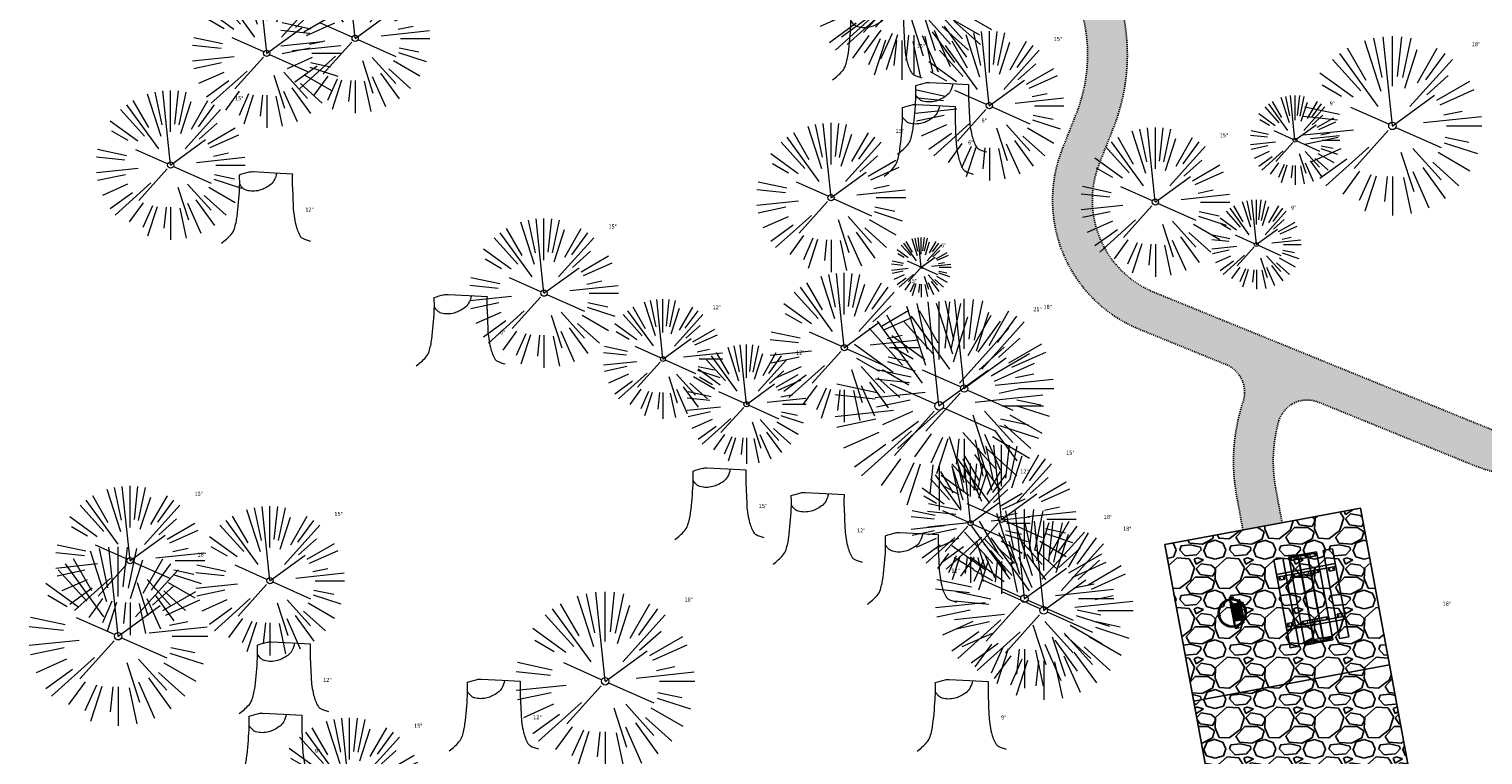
# Model space of a CAD drawing. Header units: feet. Extents: x 1134296 to 1140710, y 647902 to 649877.
# Tile 21 of 57: x 1134336 to 1134482, y 648879 to 648952. Entities that reach past the tile are written whole.
import ezdxf

# ---------------------------------------------------------------- set-up
doc = ezdxf.new("R2010")
doc.units = ezdxf.units.FT
doc.header["$MEASUREMENT"] = 0
doc.linetypes.add('RAD', pattern=[0.13, 0.08, -0.05])
for name, color, linetype, lineweight in [('-ANGLE-IRON', 8, 'Continuous', 25), ('V-SITE-VEGE', 55, 'Continuous', 18), ('V-SITE-VEGE-TEXT', 8, 'Continuous', 18)]:
    doc.layers.add(name, color=color, linetype=linetype, lineweight=lineweight)
for name, color, linetype in [('-BOLTS-LAGS-SCREWS', 7, 'Continuous'), ('-CONCRETE', 9, 'Continuous'), ('-HARDWARE', 7, 'Continuous'), ('-TIMBER', 5, 'Continuous'), ('C-CAMPSITE-PADS', 6, 'Continuous'), ('C-SWLK-GRVL', 6, 'RAD'), ('C-SWLK-GRVL-PATT', 8, 'Continuous'), ('G-XREF', 7, 'Continuous')]:
    doc.layers.add(name, color=color, linetype=linetype)
doc.styles.add('SEI-Dim & Leader', font='tahoma.ttf')
pattern_1 = [(228.012787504, (3.6, 5), (-40.00000000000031, -45.00000000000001), [0.67268, -66.5954402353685]), (184.969740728, (3.15, 4.5), (59.99999999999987, 5.000000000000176), [1.15434, -114.27962380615]), (132.510447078, (2, 4.4), (50.00000000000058, -54.99999999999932), [0.8139400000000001, -80.5801629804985]), (267.273689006, (0.05, 3.15), (5.000000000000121, 100.0000000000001), [1.05119, -104.067790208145]), (292.833654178, (0, 2.1), (-24.99999999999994, 60.00000000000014), [1.030775, -102.0468656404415]), (357.273689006, (0.4, 1.15), (-100.0000000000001, 5.000000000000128), [1.05119, -104.067790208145]), (37.6942404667, (1.45, 1.1), (-64.99999999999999, -49.99999999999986), [1.390145, -137.62424274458]), (72.2553283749, (2.55, 1.95), (35.00000000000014, 110), [1.31244, -129.9316074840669]), (121.429565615, (2.95, 3.2), (-40.0000000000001, 64.99999999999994), [1.05475, -104.420365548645]), (175.236358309, (2.4, 4.1), (54.99999999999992, -5.00000000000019), [1.20416, -59.0038128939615]), (222.397437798, (1.2, 4.2), (-59.99999999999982, -54.99999999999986), [1.55724, -154.1668750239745]), (138.814074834, (5, 3.1), (-35.00000000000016, 30), [0.5315049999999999, -52.61922406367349]), (171.46923439, (4.600000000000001, 3.45), (64.99999999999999, -9.999999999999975), [1.011185, -100.107557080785]), (225, (3.6, 3.6), (-5.551115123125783e-16, -4.999999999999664), [0.707105, -6.3639628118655]), (203.198590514, (3.25, 4.2), (24.99999999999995, 9.999999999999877), [0.38079, -37.6980755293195]), (291.801409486, (2.9, 4.050000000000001), (-4.99999999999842, 15.00000000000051), [0.538515, -26.3873090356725]), (30.96375653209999, (3.1, 3.55), (15.00000000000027, 9.999999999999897), [0.874645, -28.2801144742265]), (161.565051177, (3.85, 4), (10.00000000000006, -4.999999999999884), [0.632455, -15.178933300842]), (16.389540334, (0, 4.050000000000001), (49.99999999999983, 15.00000000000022), [0.886, -87.714225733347]), (70.3461759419, (0.8500000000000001, 4.3), (-20.0000000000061, -55.00000000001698), [0.7433049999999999, -73.58703873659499]), (293.198590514, (3.85, 5), (-9.999999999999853, 24.99999999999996), [0.761575, -37.3172905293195]), (343.610459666, (4.149999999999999, 4.3), (-49.99999999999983, 15.00000000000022), [0.8859999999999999, -87.71422573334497]), (339.44395478, (0, 0.95), (-25.00000000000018, 10.00000000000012), [0.8543999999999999, -41.86561872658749]), (294.775140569, (0.8, 0.65), (-25.00000000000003, 55.00000000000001), [0.71589, -70.87321531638]), (66.8014094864, (3.9, 0), (9.999999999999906, 24.99999999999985), [0.761575, -37.3172905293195]), (17.3540246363, (4.2, 0.7000000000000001), (-64.99999999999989, -19.99999999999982), [0.838155, -82.97711807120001]), (69.44395478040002, (1.45, 0), (-10.00000000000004, -24.99999999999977), [0.4272, -42.29281872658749]), (101.309932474, (3.6, 0), (-4.999999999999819, 20.00000000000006), [0.25495, -25.240147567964]), (165.963756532, (3.55, 0.25), (14.99999999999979, -5.000000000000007), [1.030775, -19.5847531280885]), (186.009005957, (2.55, 0.5), (50.00000000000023, 4.999999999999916), [0.9552499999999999, -94.56961587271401]), (303.690067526, (3.1, 3.1), (-4.999999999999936, 9.999999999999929), [0.7211099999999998, -17.30664637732]), (353.157226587, (3.5, 2.5), (85.00000000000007, -10.00000000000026), [1.25897, -124.6378131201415]), (60.9453959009, (4.75, 2.35), (-19.99999999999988, -34.99999999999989), [0.51478, -50.963370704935]), (90, (5, 2.8), (-4.999999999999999, 5), [0.3, -4.699999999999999]), (120.256437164, (2.45, 0.65), (20.00000000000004, -35.00000000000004), [0.69462, -68.76759994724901]), (48.01278750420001, (2.1, 1.25), (40, 44.99999999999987), [1.34536, -65.92276023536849]), (0, (3, 2.25), (5, 5), [1.3, -3.7]), (325.3048464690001, (4.3, 2.25), (50.0000000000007, -34.99999999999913), [0.7905699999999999, -78.26637150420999]), (254.054604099, (4.95, 1.8), (-5.000000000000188, -20.00000000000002), [0.72801, -35.6725394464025]), (207.645975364, (4.75, 1.1), (-94.99999999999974, -50.00000000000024), [1.185325, -117.347370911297]), (175.42607874, (3.7, 0.55), (-64.99999999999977, 5.000000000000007), [1.253995, -124.1453670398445])]

# ---------------------------------------------------------------- blocks, each defined once
blk = doc.blocks.new('V-SITE-VEGE-Stump')
for points in [[(-0.122905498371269, -0.01429599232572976, 0.05261256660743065), (-0.09863241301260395, 0.007697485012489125, 0.1061947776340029), (-0.09053039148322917, 0.02191696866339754, 0.04486152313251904), (-0.08374707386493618, 0.05273626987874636, 0.02007395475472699), (-0.07764030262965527, 0.1228815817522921, 0.01167487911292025), (-0.07732468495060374, 0.1363966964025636, 0.007866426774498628), (-0.07764030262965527, 0.1564565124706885)], [(-0.07764030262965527, 0.1564565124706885, -0.02766804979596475), (-0.05341885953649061, 0.1633605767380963, -0.0679781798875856), (-0.04316680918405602, 0.1642506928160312), (0.008593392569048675, 0.1616126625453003), (0.05395851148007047, 0.1590945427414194)], [(0.01506844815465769, 0.161253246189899, -0.08286378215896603), (0.008147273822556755, 0.1419669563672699, -0.1113242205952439), (-0.002098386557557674, 0.130555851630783, -0.03931328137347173), (-0.01592715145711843, 0.1222882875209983, -0.04919659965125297), (-0.02797848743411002, 0.1177254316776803, -0.06600187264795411), (-0.0446681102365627, 0.1155126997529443, -0.07018691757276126), (-0.06035359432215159, 0.1177254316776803, -0.1148593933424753), (-0.06850904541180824, 0.1222766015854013, -0.0759377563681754), (-0.07734269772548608, 0.1331671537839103)], [(0.05395851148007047, 0.1590945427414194, 0.004334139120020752), (0.05376627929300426, 0.1369184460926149, 0.00834373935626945), (0.05395851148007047, 0.1253997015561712), (0.05605689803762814, 0.07623641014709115, 0.04625247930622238), (0.06241632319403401, 0.03170819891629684, 0.06962485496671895), (0.07334360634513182, 0.00381048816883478, 0.1497246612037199), (0.07941695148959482, -0.001975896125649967, 0.05852299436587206), (0.09922370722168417, -0.009139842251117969)]]:
    blk.add_lwpolyline(points, format="xyb")
blk = doc.blocks.new('V-SITE-VEGE-Coniferious Tree 2')
at = {"color": 0, "linetype": 'ByBlock'}
for p, q in [((-0.0574950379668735, 0.2703678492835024), (-0.1039851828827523, 0.4890788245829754)), ((-0.0003172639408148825, 0.0025937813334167), (-0.05229705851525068, 0.4972664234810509)), ((-3.601054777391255e-05, 0.2219193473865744), (-3.601054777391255e-05, 0.5000060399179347)), ((0.02890183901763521, 0.2753366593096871), (0.05222503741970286, 0.4972664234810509)), ((0.0571938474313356, 0.2692740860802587), (0.1039131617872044, 0.4890788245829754)), ((-0.1460065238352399, 0.2528363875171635), (-0.2500390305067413, 0.4330260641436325)), ((-0.06264093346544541, 0.1926377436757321), (-0.1545378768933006, 0.4755369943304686)), ((0.06850648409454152, 0.2109817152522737), (0.1382469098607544, 0.425630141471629)), ((0.139142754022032, 0.2410654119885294), (0.2499670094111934, 0.4330260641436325)), ((-0.1756943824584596, 0.1950752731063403), (-0.3346129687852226, 0.3715878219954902)), ((-0.07913071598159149, 0.1088658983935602), (-0.2939353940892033, 0.4045257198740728)), ((0.09777767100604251, 0.108636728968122), (0.3345409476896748, 0.3715878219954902)), ((0.1868724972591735, 0.2572635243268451), (0.2938633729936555, 0.4045257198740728)), ((-0.2201011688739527, 0.1598873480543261), (-0.4045617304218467, 0.2938993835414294)), ((0.1919663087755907, 0.1728666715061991), (0.3115823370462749, 0.2805763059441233)), ((-0.2844040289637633, 0.1641894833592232), (-0.393144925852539, 0.2269610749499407)), ((0.2487690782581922, 0.143647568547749), (0.4329900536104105, 0.2500030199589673)), ((-0.0009318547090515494, -0.0006770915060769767), (0.2349564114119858, 0.1707208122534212)), ((0.2658942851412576, 0.1183972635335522), (0.4567507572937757, 0.2033670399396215)), ((-0.2961437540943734, 0.06292784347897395), (-0.4891148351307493, 0.1039491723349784)), ((-0.01992166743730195, 0.008854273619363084), (-0.2318825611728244, 0.1032199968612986)), ((0.2872695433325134, 0.06106323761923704), (0.3884790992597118, 0.08257391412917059)), ((-0.3060292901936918, 0.03215663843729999), (-0.4973024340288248, 0.05226104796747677)), ((0.173080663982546, 0.01818771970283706), (0.497230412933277, 0.05226104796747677)), ((0.3024988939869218, 0), (0.4999700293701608, 0)), ((-0.2182782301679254, -0.02292736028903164), (-0.4973024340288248, -0.05226104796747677)), ((-0.302185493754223, -0.0642195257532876), (-0.4891148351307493, -0.1039491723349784)), ((-0.02300503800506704, -0.02554197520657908), (-0.2137781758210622, -0.2373882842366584)), ((0.01849546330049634, -0.008260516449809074), (0.2719985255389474, -0.1211160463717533)), ((0.2936342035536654, -0.06241742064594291), (0.4274066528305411, -0.09084484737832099)), ((-0.2881436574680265, -0.1282723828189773), (-0.4568227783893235, -0.2033670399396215)), ((-0.1320480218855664, -0.1188660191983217), (-0.3716238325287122, -0.3345769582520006)), ((0.1143820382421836, -0.1271057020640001), (0.2718110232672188, -0.301920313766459)), ((0.2891445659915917, -0.09395946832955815), (0.4755009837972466, -0.1545018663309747)), ((-0.254528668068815, -0.1848980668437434), (-0.4045617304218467, -0.2938993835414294)), ((0.04781873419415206, -0.1473038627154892), (0.1192466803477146, -0.3671294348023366)), ((0.2253521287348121, -0.2029399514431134), (0.3715518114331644, -0.3345769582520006)), ((0.2555295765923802, -0.1475434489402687), (0.4329900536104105, -0.2500030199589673)), ((-0.1842986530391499, -0.2536176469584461), (-0.2766747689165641, -0.3807650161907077)), ((-0.1213812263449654, -0.2725449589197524), (-0.1855903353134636, -0.4167758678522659)), ((0.1131111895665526, -0.2541280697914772), (0.2033310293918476, -0.4567867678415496)), ((0.1688618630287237, -0.2324611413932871), (0.2938633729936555, -0.4045257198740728)), ((-0.09098502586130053, -0.2799408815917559), (-0.1545378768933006, -0.4755369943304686)), ((-0.02966136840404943, -0.2817638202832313), (-0.04434904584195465, -0.4216092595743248)), ((-3.601054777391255e-05, -0.2817638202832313), (-3.601054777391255e-05, -0.5000060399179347)), ((0.06104806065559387, -0.2873055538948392), (0.1039131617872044, -0.4890788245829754))]:
    blk.add_line(p, q, dxfattribs=at)
blk.add_circle((-3.601054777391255e-05, 0), 0.02083358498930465)
blk = doc.blocks.new('C_XBASE-PACTOLA_02403811')
at = {"layer": 'V-SITE-VEGE'}
for name, p, xscale, yscale, zscale in [('V-SITE-VEGE-Coniferious Tree 2', (1134423.563, 648956.27), 17.99978256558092, 17.99978256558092, 17.99978256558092), ('V-SITE-VEGE-Coniferious Tree 2', (1134424.761, 648956.816), 17.99978256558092, 17.99978256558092, 17.99978256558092), ('V-SITE-VEGE-Coniferious Tree 2', (1134368.621, 648951.415), 14.99981880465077, 14.99981880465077, 14.99981880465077), ('V-SITE-VEGE-Coniferious Tree 2', (1134359.734, 648949.923), 14.99981880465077, 14.99981880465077, 14.99981880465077), ('V-SITE-VEGE-Stump', (1134421.559, 648947.832), 40.31522404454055, 40.31522404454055, 40.31522404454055), ('V-SITE-VEGE-Coniferious Tree 2', (1134432.351, 648944.648), 14.99981880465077, 14.99981880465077, 14.99981880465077), ('V-SITE-VEGE-Coniferious Tree 2', (1134472.861, 648942.625), 17.99978256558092, 17.99978256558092, 17.99978256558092), ('V-SITE-VEGE-Coniferious Tree 2', (1134350.068, 648938.683), 14.99981880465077, 14.99981880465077, 14.99981880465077), ('V-SITE-VEGE-Stump', (1134428.088, 648940.371), 40.31522404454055, 40.31522404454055, 40.31522404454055), ('V-SITE-VEGE-Coniferious Tree 2', (1134463.071, 648941.191), 8.999891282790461, 8.999891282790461, 8.999891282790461), ('V-SITE-VEGE-Stump', (1134426.739, 648938.156), 40.31522404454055, 40.31522404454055, 40.31522404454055), ('V-SITE-VEGE-Coniferious Tree 2', (1134416.445, 648935.418), 14.99981880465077, 14.99981880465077, 14.99981880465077), ('V-SITE-VEGE-Coniferious Tree 2', (1134449.034, 648934.966), 14.99981880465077, 14.99981880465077, 14.99981880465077), ('V-SITE-VEGE-Stump', (1134360.129, 648931.407), 40.31522404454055, 40.31522404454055, 40.31522404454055), ('V-SITE-VEGE-Coniferious Tree 2', (1134459.187, 648930.704), 8.999891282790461, 8.999891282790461, 8.999891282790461), ('V-SITE-VEGE-Coniferious Tree 2', (1134387.592, 648925.814), 14.99981880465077, 14.99981880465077, 14.99981880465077), ('V-SITE-VEGE-Coniferious Tree 2', (1134417.768, 648920.346), 14.99981880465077, 14.99981880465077, 14.99981880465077), ('V-SITE-VEGE-Stump', (1134379.693, 648919.076), 40.31522404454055, 40.31522404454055, 40.31522404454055), ('V-SITE-VEGE-Coniferious Tree 2', (1134429.82, 648916.235), 17.99978256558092, 17.99978256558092, 17.99978256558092), ('V-SITE-VEGE-Coniferious Tree 2', (1134427.298, 648914.496), 20.99974632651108, 20.99974632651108, 20.99974632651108), ('V-SITE-VEGE-Coniferious Tree 2', (1134433.588, 648903.093), 14.99981880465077, 14.99981880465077, 14.99981880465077), ('V-SITE-VEGE-Stump', (1134405.703, 648901.635), 40.31522404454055, 40.31522404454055, 40.31522404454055), ('V-SITE-VEGE-Coniferious Tree 2', (1134345.996, 648898.946), 14.99981880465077, 14.99981880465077, 14.99981880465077), ('V-SITE-VEGE-Stump', (1134415.574, 648899.168), 40.31522404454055, 40.31522404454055, 40.31522404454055), ('V-SITE-VEGE-Coniferious Tree 2', (1134360.053, 648896.921), 14.99981880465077, 14.99981880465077, 14.99981880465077), ('V-SITE-VEGE-Coniferious Tree 2', (1134435.877, 648895.126), 17.99978256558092, 17.99978256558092, 17.99978256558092), ('V-SITE-VEGE-Stump', (1134425.049, 648895.141), 40.31522404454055, 40.31522404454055, 40.31522404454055), ('V-SITE-VEGE-Coniferious Tree 2', (1134437.817, 648893.939), 17.99978256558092, 17.99978256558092, 17.99978256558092), ('V-SITE-VEGE-Coniferious Tree 2', (1134344.798, 648891.343), 17.99978256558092, 17.99978256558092, 17.99978256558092), ('V-SITE-VEGE-Coniferious Tree 2', (1134393.747, 648886.817), 17.99978256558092, 17.99978256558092, 17.99978256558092), ('V-SITE-VEGE-Stump', (1134361.929, 648884.155), 40.31522404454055, 40.31522404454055, 40.31522404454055), ('V-SITE-VEGE-Stump', (1134383.028, 648880.41), 40.31522404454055, 40.31522404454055, 40.31522404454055), ('V-SITE-VEGE-Stump', (1134430.05, 648880.375), 40.31522404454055, 40.31522404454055, 40.31522404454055), ('V-SITE-VEGE-Stump', (1134361.081, 648876.995), 40.31522404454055, 40.31522404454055, 40.31522404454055), ('V-SITE-VEGE-Coniferious Tree 2', (1134368.055, 648875.642), 14.99981880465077, 14.99981880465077, 14.99981880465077)]:
    blk.add_blockref(name, p, dxfattribs=dict(at, xscale=xscale, yscale=yscale, zscale=zscale))
at = {"layer": 'V-SITE-VEGE', "rotation": 8.537736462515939e-07}
for p, xscale, yscale, zscale in [((1134425.508, 648928.418), 5.999927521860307, 5.999927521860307, 5.999927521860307), ((1134399.553, 648919.204), 11.99985504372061, 11.99985504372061, 11.99985504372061), ((1134407.943, 648914.651), 11.99985504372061, 11.99985504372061, 11.99985504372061), ((1134430.469, 648902.706), 11.99985504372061, 11.99985504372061, 11.99985504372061)]:
    blk.add_blockref('V-SITE-VEGE-Coniferious Tree 2', p, dxfattribs=dict(at, xscale=xscale, yscale=yscale, zscale=zscale))
at = {"layer": 'V-SITE-VEGE-TEXT', "char_height": 0.4, "attachment_point": 7, "style": 'SEI-Dim & Leader'}
for s, insert in [('15"', (1134438.830453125, 648951.148)), ('15"', (1134425.036594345, 648950.432)), ('18"', (1134480.83634375, 648950.625)), ('15"', (1134356.547453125, 648945.183)), ('9"', (1134466.558671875, 648944.691)), ('6"', (1134431.565594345, 648942.971)), ('15"', (1134422.924453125, 648941.918)), ('6"', (1134430.216594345, 648940.7559999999)), ('15"', (1134455.513453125, 648941.466)), ('12"', (1134363.606594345, 648934.007)), ('9"', (1134462.674671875, 648934.204)), ('15"', (1134394.071453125, 648932.314)), ('6"', (1134427.49978125, 648930.418)), ('15"', (1134424.247453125, 648926.846)), ('12"', (1134404.5365625, 648924.204)), ('21"', (1134436.769234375, 648923.996)), ('18"', (1134437.79534375, 648924.235)), ('6"', (1134383.170594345, 648921.676)), ('12"', (1134412.9265625, 648919.651)), ('15"', (1134440.067453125, 648909.593)), ('12"', (1134435.4525625, 648907.706)), ('15"', (1134352.475453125, 648905.446)), ('15"', (1134409.180594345, 648904.235)), ('15"', (1134366.532453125, 648903.421)), ('18"', (1134443.85234375, 648903.126)), ('12"', (1134419.051594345, 648901.7679999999)), ('18"', (1134445.79234375, 648901.939)), ('18"', (1134352.77334375, 648899.343)), ('12"', (1134428.526594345, 648897.7409999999)), ('18"', (1134401.72234375, 648894.817)), ('18"', (1134477.90334375, 648894.404)), ('12"', (1134365.406594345, 648886.755)), ('12"', (1134386.505594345, 648883.01)), ('9"', (1134433.527594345, 648882.975)), ('15"', (1134374.534453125, 648882.142)), ('9"', (1134364.558594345, 648879.595))]:
    blk.add_mtext(s, dxfattribs=dict(at, insert=insert))
blk = doc.blocks.new('10FT_Precast Table')
at = {"layer": '-ANGLE-IRON'}
for p, q in [((-28.53399626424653, 27.12499979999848), (-28.53399626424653, 33.62500020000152)), ((-28.53399626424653, 33.62500020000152), (-24.53403626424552, 33.62500020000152)), ((-24.53403626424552, 27.12499979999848), (-28.53399626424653, 27.12499979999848)), ((-24.53403626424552, 33.62500020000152), (-24.53403626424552, 27.12499979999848)), ((28.46604333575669, 27.12499979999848), (28.46604333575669, 33.62500020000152)), ((28.46604333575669, 33.62500020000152), (32.4660033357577, 33.62500020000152)), ((32.4660033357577, 27.12499979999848), (28.46604333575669, 27.12499979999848)), ((32.4660033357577, 33.62500020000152), (32.4660033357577, 27.12499979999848)), ((-49.49999999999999, 15.84066587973), (-52.49999999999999, 15.84066587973)), ((-52.49999999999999, 15.84066587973), (-52.49999999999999, -14.65933416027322)), ((-49.49999999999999, -14.65933416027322), (-49.49999999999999, 15.84066587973)), ((-25.53399626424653, 15.8406658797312), (-28.53399626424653, 15.8406658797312)), ((-28.53399626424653, 15.8406658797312), (-28.53399626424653, -14.65933416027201)), ((-25.53399626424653, -14.65933416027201), (-25.53399626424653, 15.8406658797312)), ((32.4660033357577, 15.84066587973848), (29.4660033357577, 15.84066587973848)), ((29.4660033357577, 15.84066587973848), (29.4660033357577, -14.65933416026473)), ((32.4660033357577, -14.65933416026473), (32.4660033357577, 15.84066587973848)), ((52.50000000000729, 15.8406658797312), (49.50000000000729, 15.8406658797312)), ((49.50000000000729, 15.8406658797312), (49.50000000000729, -14.65933416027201)), ((52.50000000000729, -14.65933416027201), (52.50000000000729, 15.8406658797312)), ((-52.49999999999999, -14.65933416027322), (-49.49999999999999, -14.65933416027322)), ((-28.53399626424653, -14.65933416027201), (-25.53399626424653, -14.65933416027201)), ((29.4660033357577, -14.65933416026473), (32.4660033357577, -14.65933416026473)), ((49.50000000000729, -14.65933416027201), (52.50000000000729, -14.65933416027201)), ((-28.53399626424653, -33.62500019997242), (-28.53399626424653, -27.12499979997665)), ((-28.53399626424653, -27.12499979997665), (-24.53403626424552, -27.12499979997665)), ((-24.53403626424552, -33.62500019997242), (-28.53399626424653, -33.62500019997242)), ((-24.53403626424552, -27.12499979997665), (-24.53403626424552, -33.62500019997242)), ((28.46604333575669, -33.62500019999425), (28.46604333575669, -27.1249997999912)), ((28.46604333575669, -27.1249997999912), (32.4660033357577, -27.1249997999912)), ((32.4660033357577, -33.62500019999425), (28.46604333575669, -33.62500019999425)), ((32.4660033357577, -27.1249997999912), (32.4660033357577, -33.62500019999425))]:
    blk.add_line(p, q, dxfattribs=at)
at = {"layer": '-BOLTS-LAGS-SCREWS'}
for centre in [(-26.53401626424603, 32.12500020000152), (-26.53401626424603, 28.62499979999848), (30.46602333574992, 32.12500020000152), (30.46602333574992, 28.62499979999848), (-50.99999999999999, 14.84066987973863), (-50.99999999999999, 9.340670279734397), (-50.99999999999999, 3.340670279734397), (-27.03399626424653, 14.84066987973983), (-27.03399626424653, 9.340670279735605), (-27.03399626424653, 3.340670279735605), (30.9660033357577, 14.84066987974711), (30.9660033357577, 9.34067027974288), (30.9660033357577, 3.340670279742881), (51.00000000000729, 14.84066987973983), (51.00000000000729, 9.340670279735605), (51.00000000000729, 3.340670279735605), (-50.99999999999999, -2.159338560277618), (-50.99999999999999, -8.159338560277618), (-50.99999999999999, -13.65933816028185), (-27.03399626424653, -2.15933856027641), (-27.03399626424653, -8.15933856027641), (-27.03399626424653, -13.65933816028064), (30.9660033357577, -2.159338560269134), (30.9660033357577, -8.159338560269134), (30.9660033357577, -13.65933816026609), (51.00000000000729, -2.15933856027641), (51.00000000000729, -8.15933856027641), (51.00000000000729, -13.65933816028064), (-26.53401626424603, -28.62499979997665), (-26.53401626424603, -32.12500019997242), (30.46602333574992, -28.6249997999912), (30.46602333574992, -32.12500019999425)]:
    blk.add_circle(centre, 0.15625000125, dxfattribs=at)
at = {"layer": '-CONCRETE'}
for p, q in [((-32.03399630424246, -35.99999999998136), (-32.03399630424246, 35.99999999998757)), ((-28.53399626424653, 35.99999999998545), (-28.53399626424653, 33.62500020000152)), ((32.4660033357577, 36), (32.4660033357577, 33.62500020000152)), ((35.96600337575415, -35.99999999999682), (35.96600337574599, 35.99999999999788)), ((-28.53399626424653, -27.12499979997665), (-28.53399626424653, 27.12499979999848)), ((32.4660033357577, -27.1249997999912), (32.4660033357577, 27.12499979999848)), ((-28.53399626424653, -35.99999999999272), (-28.53399626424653, -33.62500019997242)), ((32.4660033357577, -33.62500019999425), (32.4660033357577, -36))]:
    blk.add_line(p, q, dxfattribs=at)
at = {"layer": '-TIMBER'}
for p, q in [((-53.99999999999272, 24.74999999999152), (-54, 35.99999999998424)), ((-54, 35.99999999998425), (54, 36.0000000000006)), ((54.00000000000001, 24.75000000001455), (54.00000000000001, 36)), ((-54, 24.74999999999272), (53.99999999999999, 24.74999999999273)), ((-53.99999999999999, 6.465667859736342), (-53.99999999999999, 17.71566785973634)), ((-53.99999999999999, 17.71566785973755), (54, 17.71566785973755)), ((54.00000000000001, 17.71566785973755), (54.00000000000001, 6.46566785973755)), ((-53.99999999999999, 6.46566785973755), (54, 6.46566785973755)), ((-53.99999999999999, -5.034336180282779), (-53.99999999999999, 6.215667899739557)), ((-53.99999999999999, 6.215667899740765), (54, 6.215667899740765)), ((54.00000000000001, 6.215667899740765), (54.00000000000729, -5.034336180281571)), ((54.00000000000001, -5.034336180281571), (-53.99999999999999, -5.034336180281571)), ((-53.99999999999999, -16.53433614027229), (-53.99999999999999, -5.28433614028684)), ((54.00000000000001, -5.284336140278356), (-53.99999999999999, -5.284336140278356)), ((54.00000000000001, -16.53433614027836), (-53.99999999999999, -16.53433614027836)), ((54.00000000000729, -5.28433614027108), (54.00000000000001, -16.53433614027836)), ((-54, -35.99999999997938), (-53.99999999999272, -24.74999999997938)), ((-54, -24.74999999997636), (53.99999999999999, -24.75000000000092)), ((54.00000000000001, -36), (54.00000000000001, -24.75)), ((-54, -35.99999999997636), (53.99999999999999, -36.00000000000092))]:
    blk.add_line(p, q, dxfattribs=at)
blk = doc.blocks.new('*X386')
at = {"color": 0}
for p, q in [((146.0622026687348, 353.5980429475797), (146.1426743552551, 353.6785146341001)), ((146.0622026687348, 352.8909361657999), (146.8122026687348, 353.6409361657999)), ((146.0622026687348, 352.5373827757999), (146.8122026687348, 353.2873827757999)), ((146.0622026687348, 351.8302759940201), (146.8122026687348, 352.5802759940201)), ((146.0622026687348, 351.4767226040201), (146.8122026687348, 352.2267226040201)), ((146.0622026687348, 350.7696158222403), (146.8122026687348, 351.5196158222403)), ((146.3246548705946, 350.6785146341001), (146.8122026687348, 351.1660624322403))]:
    blk.add_line(p, q, dxfattribs=at)
blk = doc.blocks.new('Pilot Rocks FS-30_18_PA')
at = {"layer": '-HARDWARE'}
for p, q in [((-8.817777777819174, 0.04421580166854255), (-17.86666666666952, 0.04421580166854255)), ((-17.86666666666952, 0.04421580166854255), (-12.77892653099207, 0.04421580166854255)), ((-10.20000000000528, 0.04421580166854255), (10.19999999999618, 0.04421580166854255)), ((8.817777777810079, 0.04421580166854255), (17.86666666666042, 0.04421580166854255)), ((12.77892653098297, 0.04421580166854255), (17.86666666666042, 0.04421580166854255)), ((-18.93333333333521, -4.555784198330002), (-18.93333333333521, -1.355784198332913)), ((-18.93333333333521, -1.355784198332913), (-18.86666666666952, -1.355784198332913)), ((-18.86666666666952, -1.355784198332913), (-18.86666666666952, -0.9557841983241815)), ((-18.86666666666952, -1.355784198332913), (-18.86666666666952, -0.9557841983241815)), ((-18.20000000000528, -1.355784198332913), (-18.20000000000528, -0.9557841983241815)), ((-18.20000000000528, -0.9557841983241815), (-18.20000000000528, -1.355784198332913)), ((-18.20000000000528, -1.355784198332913), (-18.13333333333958, -1.355784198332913)), ((-18.13333333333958, -1.355784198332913), (-18.13333333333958, -4.555784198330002)), ((-8.817777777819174, -0.6224508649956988), (-17.86666666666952, -0.6224508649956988)), ((-13.33940419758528, -0.6224508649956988), (-17.86666666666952, -0.6224508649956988)), ((-10.20000000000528, -0.6224508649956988), (10.19999999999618, -0.6224508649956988)), ((-10.20000000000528, -0.6224508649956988), (-10.20000000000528, -11.31238912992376)), ((-10.20000000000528, -11.31238912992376), (-10.20000000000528, -14.84572246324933)), ((-10.20000000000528, -13.68324198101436), (-10.20000000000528, -14.84572246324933)), ((-9.533333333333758, -0.6224508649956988), (-9.533333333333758, -11.31238912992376)), ((-9.533333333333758, -11.31238912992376), (-9.533333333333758, -14.84572246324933)), ((-9.533333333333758, -11.64572246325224), (9.533333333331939, -11.64572246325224)), ((-9.533333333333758, -12.31238912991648), (9.533333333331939, -12.31238912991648)), ((-9.533333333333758, -14.84572246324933), (-9.533333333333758, -14.47618734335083)), ((-8.817777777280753, -0.6224508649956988), (-8.817777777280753, -11.64572246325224)), ((-8.284444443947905, -0.6224508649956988), (-8.284444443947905, -11.64572246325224)), ((-7.502222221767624, -0.6224508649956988), (-7.502222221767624, -11.64572246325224)), ((-6.9688888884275, -0.6224508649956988), (-6.9688888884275, -11.64572246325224)), ((-6.18666666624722, -0.6224508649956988), (-6.18666666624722, -11.64572246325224)), ((-5.653333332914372, -0.6224508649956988), (-5.653333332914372, -11.64572246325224)), ((-4.871111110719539, -0.6224508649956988), (-4.871111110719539, -11.64572246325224)), ((-4.337777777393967, -0.6224508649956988), (-4.337777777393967, -11.64572246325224)), ((-3.555555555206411, -0.6224508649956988), (-3.555555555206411, -11.64572246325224)), ((-3.022222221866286, -0.6224508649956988), (-3.022222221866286, -11.64572246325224)), ((-2.23999999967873, -0.6224508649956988), (-2.23999999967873, -11.64572246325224)), ((-1.706666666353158, -0.6224508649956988), (-1.706666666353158, -11.64572246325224)), ((-0.9244444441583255, -0.6224508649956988), (-0.9244444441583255, -11.64572246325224)), ((-0.3911111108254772, -0.6224508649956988), (-0.3911111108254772, -11.64572246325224)), ((0.3911111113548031, -0.6224508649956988), (0.3911111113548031, -11.64572246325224)), ((0.9244444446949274, -0.6224508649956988), (0.9244444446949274, -11.64572246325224)), ((1.706666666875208, -0.6224508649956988), (1.706666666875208, -11.64572246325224)), ((2.240000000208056, -0.6224508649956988), (2.240000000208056, -11.64572246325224)), ((3.022222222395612, -0.6224508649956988), (3.022222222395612, -11.64572246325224)), ((3.555555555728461, -0.6224508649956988), (3.555555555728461, -11.64572246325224)), ((4.337777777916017, -0.6224508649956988), (4.337777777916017, -11.64572246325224)), ((4.871111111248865, -0.6224508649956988), (4.871111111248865, -11.64572246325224)), ((5.653333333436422, -0.6224508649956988), (5.653333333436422, -11.64572246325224)), ((6.18666666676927, -0.6224508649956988), (6.18666666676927, -11.64572246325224)), ((6.968888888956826, -0.6224508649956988), (6.968888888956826, -11.64572246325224)), ((7.502222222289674, -0.6224508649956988), (7.502222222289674, -11.64572246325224)), ((8.28444444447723, -0.6224508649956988), (8.28444444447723, -11.64572246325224)), ((8.817777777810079, -0.6224508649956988), (8.817777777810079, -11.64572246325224)), ((17.86666666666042, -0.6224508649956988), (8.817777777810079, -0.6224508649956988)), ((9.533333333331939, -0.6224508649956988), (9.533333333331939, -11.31238912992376)), ((9.533333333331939, -11.31238912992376), (9.533333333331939, -14.84572246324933)), ((9.533333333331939, -14.47618734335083), (9.533333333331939, -14.84572246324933)), ((10.19999999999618, -0.6224508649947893), (10.19999999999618, -11.31238912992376)), ((10.19999999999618, -11.31238912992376), (10.19999999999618, -14.84572246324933)), ((10.19999999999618, -14.84572246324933), (10.19999999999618, -13.68324198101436)), ((18.13333333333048, -4.555784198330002), (18.13333333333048, -1.355784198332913)), ((18.13333333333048, -1.355784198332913), (18.19999999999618, -1.355784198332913)), ((18.93333333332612, -4.555784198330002), (18.13333333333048, -4.555784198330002)), ((18.19999999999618, -1.355784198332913), (18.19999999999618, -0.9557841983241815)), ((18.19999999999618, -1.355784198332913), (18.19999999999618, -0.9557841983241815)), ((18.86666666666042, -1.355784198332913), (18.86666666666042, -0.9557841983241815)), ((18.86666666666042, -0.9557841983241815), (18.86666666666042, -1.355784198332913)), ((18.86666666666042, -1.355784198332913), (18.93333333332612, -1.355784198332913)), ((18.93333333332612, -1.355784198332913), (18.93333333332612, -4.555784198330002))]:
    blk.add_line(p, q, dxfattribs=at)
at = {"layer": '-HARDWARE', "flags": 128}
for points in [[(0.04426932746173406, 18.18944163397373, 1), (-0.6223972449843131, 18.18908719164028), (-0.6206959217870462, 14.98908764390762, 1), (0.04597065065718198, 14.98944208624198), (0.04426932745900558, 18.18944163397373)], [(-11.77825193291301, -8.933957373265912, -1), (-11.29140720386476, -9.3893985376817), (-13.47752479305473, -11.72625323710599, -1), (-13.96436952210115, -11.27081207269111), (-11.77825193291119, -8.93395737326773)], [(11.77825193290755, -8.933957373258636, 1), (11.29140720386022, -9.389398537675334), (13.47752479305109, -11.72625323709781, 1), (13.96436952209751, -11.27081207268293), (11.77825193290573, -8.933957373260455)]]:
    blk.add_lwpolyline(points, format="xyb", dxfattribs=at)
at = {"layer": '-HARDWARE'}
for points in [[(-18.93333333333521, -4.555784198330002), (-18.93333333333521, -1.355784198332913), (-18.13333333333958, -1.355784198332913), (-18.13333333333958, -4.555784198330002)], [(-7.502222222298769, -11.64572246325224), (-8.28444444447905, -11.64572246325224), (-8.28444444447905, -0.6224508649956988), (-7.502222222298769, -0.6224508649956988)], [(-6.186666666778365, -11.64572246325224), (-6.968888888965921, -11.64572246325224), (-6.968888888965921, -0.6224508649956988), (-6.186666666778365, -0.6224508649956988)], [(-4.87111111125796, -11.64572246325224), (-5.653333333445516, -11.64572246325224), (-5.653333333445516, -0.6224508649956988), (-4.87111111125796, -0.6224508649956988)], [(-3.555555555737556, -11.64572246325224), (-4.337777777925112, -11.64572246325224), (-4.337777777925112, -0.6224508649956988), (-3.555555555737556, -0.6224508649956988)], [(-2.240000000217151, -11.64572246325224), (-3.022222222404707, -11.64572246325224), (-3.022222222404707, -0.6224508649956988), (-2.240000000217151, -0.6224508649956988)], [(-0.9244444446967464, -11.64572246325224), (-1.706666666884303, -11.64572246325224), (-1.706666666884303, -0.6224508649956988), (-0.9244444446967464, -0.6224508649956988)], [(-0.3911111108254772, -11.64572246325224), (0.3911111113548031, -11.64572246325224), (0.3911111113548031, -0.6224508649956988), (-0.3911111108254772, -0.6224508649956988)], [(0.9244444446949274, -11.64572246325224), (1.706666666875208, -11.64572246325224), (1.706666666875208, -0.6224508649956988), (0.9244444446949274, -0.6224508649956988)], [(2.240000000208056, -11.64572246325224), (3.022222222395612, -11.64572246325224), (3.022222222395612, -0.6224508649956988), (2.240000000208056, -0.6224508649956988)], [(3.555555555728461, -11.64572246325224), (4.337777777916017, -11.64572246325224), (4.337777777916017, -0.6224508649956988), (3.555555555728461, -0.6224508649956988)], [(4.871111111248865, -11.64572246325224), (5.653333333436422, -11.64572246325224), (5.653333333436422, -0.6224508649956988), (4.871111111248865, -0.6224508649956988)], [(6.18666666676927, -11.64572246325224), (6.968888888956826, -11.64572246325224), (6.968888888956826, -0.6224508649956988), (6.18666666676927, -0.6224508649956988)], [(7.502222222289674, -11.64572246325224), (8.28444444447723, -11.64572246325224), (8.28444444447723, -0.6224508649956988), (7.502222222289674, -0.6224508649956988)], [(18.93333333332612, -4.555784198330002), (18.93333333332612, -1.355784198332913), (18.13333333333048, -1.355784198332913), (18.13333333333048, -4.555784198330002)]]:
    blk.add_lwpolyline(points, close=True, dxfattribs=at)
for centre, radius, start, end in [((-17.86666666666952, -0.9557841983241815), 1, 90, 180), ((-17.86666666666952, -0.9557841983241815), 1, 90, 180), ((0, 9.094947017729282e-13), 17.06666666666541, 0.1484403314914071, 179.8515596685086), ((0, 0), 15.73333333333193, 0.1610200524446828, 179.8389799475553), ((17.86666666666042, -0.9557841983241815), 1, 0, 90), ((17.86666666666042, -0.9557841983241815), 1, 0, 90), ((-17.86666666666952, -0.9557841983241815), 0.3333333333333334, 90, 180), ((-17.86666666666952, -0.9557841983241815), 0.3333333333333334, 90, 180), ((0, 9.094947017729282e-13), 17.06666666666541, 182.0901397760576, 220.7490543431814), ((0, 0), 15.73333333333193, 182.2673591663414, 220.2247561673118), ((-9.094947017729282e-13, 1.818989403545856e-12), 17.06666666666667, 220.7490543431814, 233.2977773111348), ((-9.094947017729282e-13, 1.818989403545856e-12), 15.73333333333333, 220.2247561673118, 229.5860659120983), ((-9.866666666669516, -11.64572246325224), 0.3333333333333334, 0, 180), ((-9.866666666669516, -14.84572246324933), 0.3333333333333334, 180, 0), ((-9.866666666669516, -14.84572246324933), 0.3333333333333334, 180, 0), ((-9.094947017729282e-13, 1.818989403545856e-12), 15.73333333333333, 232.7040475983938, 307.2959524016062), ((-9.094947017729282e-13, 1.818989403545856e-12), 17.06666666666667, 236.0413981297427, 303.9586018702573), ((9.866666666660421, -11.64572246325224), 0.3333333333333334, 0, 180), ((9.866666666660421, -14.84572246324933), 0.3333333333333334, 180, 0), ((9.866666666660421, -14.84572246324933), 0.3333333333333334, 180, 0), ((-9.094947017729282e-13, 1.818989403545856e-12), 15.73333333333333, 310.4139340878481, 319.7752438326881), ((-6.821210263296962e-11, 6.548361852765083e-11), 17.06666666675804, 306.7022226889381, 319.2509456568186), ((0, 0), 15.73333333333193, 319.7752438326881, 357.7326408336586), ((0, 9.094947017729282e-13), 17.06666666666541, 319.2509456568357, 357.9098602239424), ((17.86666666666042, -0.9557841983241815), 0.3333333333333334, 0, 90), ((17.86666666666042, -0.9557841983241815), 0.3333333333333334, 0, 90)]:
    blk.add_arc(centre, radius, start, end, dxfattribs=at)
at = {"layer": '-HARDWARE', "rotation": 180}
for p, xscale, yscale, zscale in [((137.6663495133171, 372.583162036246), 1.066666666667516, 1.066666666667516, 1.066666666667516), ((-137.6663495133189, 372.583162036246), -1.066666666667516, 1.066666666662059, 1.066666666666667)]:
    blk.add_blockref('*X386', p, dxfattribs=dict(at, xscale=xscale, yscale=yscale, zscale=zscale))
blk = doc.blocks.new('C_PBASE-PACTOLA_02403811')
at = {"layer": 'C-CAMPSITE-PADS'}
blk.add_lwpolyline([(1134475.464620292, 648872.7354307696), (1134455.798879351, 648869.0941901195), (1134449.972894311, 648900.5593756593), (1134469.638635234, 648904.200616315)], close=True, dxfattribs=at)
at = {"layer": 'C-SWLK-GRVL', "flags": 128}
for points in [[(1134515.801917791, 648989.2004602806), (1134528.51809844, 648999.6742896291, -0.4142135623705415), (1134535.556339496, 648998.9937289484), (1134540.042125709, 648993.5475768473, -0.2768597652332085), (1134540.804653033, 648988.4614401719, 0.01548046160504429), (1134527.749382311, 648953.8208523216, -0.124350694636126), (1134521.070339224, 648943.5569414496), (1134506.572578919, 648930.1459899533, 0.03970333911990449), (1134501.197764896, 648924.3178464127), (1134494.136157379, 648915.3233278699, -0.3346006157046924), (1134482.502472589, 648912.2356799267), (1134448.93629179, 648925.8904717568, -0.4109328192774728), (1134443.399896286, 648938.8174027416), (1134444.835329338, 648942.4625679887, 0.2500295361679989), (1134442.677586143, 648961.1639925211, -0.1364820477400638), (1134439.167762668, 648971.2919705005), (1134436.920544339, 649007.3117520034, -0.1651222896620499), (1134453.759212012, 649069.3634849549), (1134474.286828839, 649099.8716937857, -0.494522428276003), (1134521.882953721, 649102.7313442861), (1134533.498860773, 649089.2796134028, 0.04491381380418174), (1134546.38631418, 649076.8146462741, -0.3543479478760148), (1134550.337651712, 649058.3434381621), (1134549.784071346, 649057.2545665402, -0.4060480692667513), (1134546.132100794, 649055.2149796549), (1134537.86765222, 649057.4319270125, -0.02700540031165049), (1134533.661234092, 649058.8076071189)], [(1134457.839190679, 648902.0158719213), (1134457.200590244, 648905.4648476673, -0.1266767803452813), (1134457.853193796, 648914.9177311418, 0.3951805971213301), (1134456.136823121, 648918.642970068), (1134447.429028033, 648922.1853191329, -0.4109328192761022), (1134439.678074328, 648940.2830225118), (1134441.11350738, 648943.9281877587, 0.2500295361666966), (1134439.387312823, 648958.8893273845, -0.1364820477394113), (1134435.175524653, 648971.0429009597)], [(1134534.966387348, 648925.3558447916), (1134542.320279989, 648932.1584608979, 0.4142135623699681), (1134542.540399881, 648937.811030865), (1134534.846216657, 648946.1287422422, 0.4671666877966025), (1134528.718205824, 648945.8235893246, -0.04436767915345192), (1134525.152399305, 648941.8840432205), (1134509.288803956, 648927.2096450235, 0.03970333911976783), (1134504.343975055, 648921.8477529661), (1134497.282367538, 648912.8532344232, -0.3346006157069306), (1134480.995208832, 648908.5305273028), (1134465.436231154, 648914.8599516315, 0.4498542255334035), (1134461.411468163, 648912.8703523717, 0.1128010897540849), (1134461.133738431, 648906.1930957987), (1134461.772338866, 648902.7441200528)]]:
    blk.add_lwpolyline(points, format="xyb", dxfattribs=at)
at = {"layer": 'Defpoints'}
blk.add_lwpolyline([(1134472.551627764, 648888.4680235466), (1134452.885886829, 648884.8267828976)], dxfattribs=at)
at = {"layer": '-HARDWARE', "xscale": 0.08333333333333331, "yscale": 0.08333333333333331, "zscale": 0.08333333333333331, "rotation": 100.4898904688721}
blk.add_blockref('Pilot Rocks FS-30_18_PA', (1134456.760991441, 648893.6802600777), dxfattribs=at)
at = {"xscale": 0.08333333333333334, "yscale": 0.08333333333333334, "zscale": 0.08333333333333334, "rotation": 100.4898904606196}
blk.add_blockref('10FT_Precast Table', (1134464.70376569, 648895.1509167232), dxfattribs=at)
blk = doc.blocks.new('C_PHTCH-PACTOLA_02403811')
at = {"layer": 'C-SWLK-GRVL-PATT'}
h = blk.add_hatch(dxfattribs=at)
h.set_pattern_fill('GRAVEL', color=256, scale=5)
h.set_pattern_definition(pattern_1)
edge = h.paths.add_edge_path(flags=16)
edge.add_arc((1134548.490387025, 649097.0318955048), 40.99999999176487, 248.796184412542, 254.9838623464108)
edge.add_line((1134537.86765222, 649057.4319270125), (1134546.132100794, 649055.2149796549))
edge.add_arc((1134546.909374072, 649058.112538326), 3.000000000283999, 254.9838623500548, 343.3819296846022)
edge.add_line((1134549.784071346, 649057.2545665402), (1134550.337651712, 649058.3434381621))
edge.add_arc((1134536.966462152, 649065.141326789), 15.00000000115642, 333.0512984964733, 411.0980064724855)
edge.add_arc((1134609.185327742, 649154.6367762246), 100.0000000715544, 220.8114317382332, 231.0980064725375, ccw=False)
edge.add_line((1134533.498860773, 649089.2796134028), (1134521.882953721, 649102.7313442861))
edge.add_arc((1134499.177013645, 649083.1241954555), 30.00000000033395, 40.81143173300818, 146.0651440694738)
edge.add_line((1134474.286828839, 649099.8716937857), (1134453.759212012, 649069.3634849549))
edge.add_arc((1134536.7264947, 649013.5384905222), 100.0000000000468, 146.065144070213, 183.5699678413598)
edge.add_line((1134436.920544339, 649007.3117520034), (1134439.167762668, 648971.2919705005))
edge.add_arc((1134459.128952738, 648972.5373182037), 19.99999999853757, 183.5699678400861, 214.657273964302)
edge.add_arc((1134426.226219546, 648949.7906668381), 19.99999999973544, -21.49407086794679, 34.65727396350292, ccw=False)
edge.add_line((1134444.835329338, 648942.4625679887), (1134443.399896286, 648938.8174027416))
edge.add_arc((1134452.704451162, 648935.1533533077), 9.999999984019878, 158.5059290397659, 247.8634065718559)
edge.add_line((1134448.93629179, 648925.8904717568), (1134482.502472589, 648912.2356799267))
edge.add_arc((1134486.270631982, 648921.4985614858), 9.999999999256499, 247.8634064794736, 321.8644980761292)
edge.add_line((1134494.136157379, 648915.3233278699), (1134501.197764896, 648924.3178464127))
edge.add_arc((1134540.525391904, 648893.4416783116), 50.00000002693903, 132.7699397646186, 141.8644980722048, ccw=False)
edge.add_line((1134506.572578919, 648930.1459899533), (1134521.070339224, 648943.5569414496))
edge.add_arc((1134504.093932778, 648961.9090972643), 24.99999997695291, 312.7699396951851, 341.1234729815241)
edge.add_arc((1135093.567282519, 648760.3570264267), 597.978384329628, 157.575895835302, 161.1234729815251, ccw=False)
edge.add_arc((1134536.182724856, 648990.3687366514), 4.99999999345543, 337.5758958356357, 399.4769718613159)
edge.add_line((1134540.042125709, 648993.5475768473), (1134535.556339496, 648998.9937289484))
edge.add_arc((1134531.696938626, 648995.8148887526), 5.000000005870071, 39.47697174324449, 129.4769716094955)
edge.add_line((1134528.51809844, 648999.6742896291), (1134515.801917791, 648989.2004602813))
edge.add_line((1134515.801917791, 648989.2004602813), (1134511.293630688, 648990.6693089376))
edge.add_line((1134511.293630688, 648990.6693089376), (1134527.518786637, 649004.0333463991))
edge.add_arc((1134525.611482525, 649006.3489869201), 3.000000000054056, 309.4769716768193, 399.4769716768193)
edge.add_line((1134527.927123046, 649008.2562910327), (1134522.621097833, 649014.6982878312))
edge.add_arc((1134511.042895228, 649005.1617672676), 15.00000000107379, 39.47697167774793, 71.57860019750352)
edge.add_line((1134515.782946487, 649019.393138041), (1134513.264941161, 649020.2318115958))
edge.add_line((1134513.264941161, 649020.2318115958), (1134514.528954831, 649024.0268438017))
edge.add_line((1134514.528954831, 649024.0268438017), (1134517.046960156, 649023.188170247))
edge.add_arc((1134511.042895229, 649005.1617672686), 18.99999999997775, 39.47697167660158, 71.57860019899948, ccw=False)
edge.add_line((1134525.708618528, 649017.2413599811), (1134538.525775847, 649001.6801662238))
edge.add_arc((1134542.385176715, 649004.8590064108), 4.999999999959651, 219.4769716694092, 336.078134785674)
edge.add_arc((1135093.567291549, 648760.3570231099), 597.9783939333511, 152.1483058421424, 156.0781347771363, ccw=False)
edge.add_arc((1134560.438019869, 649042.0592120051), 4.999999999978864, 332.1483058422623, 434.9838623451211)
edge.add_line((1134561.733475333, 649046.8884764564), (1134536.831287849, 649053.5685154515))
edge.add_arc((1134548.490387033, 649097.0318955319), 45.00000002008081, 248.7961844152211, 254.9838623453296, ccw=False)
edge.add_line((1134532.214487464, 649055.0784082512), (1134533.661234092, 649058.8076071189))
edge = h.paths.add_edge_path()
edge.add_line((1134601.857481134, 649091.7855040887), (1134597.711378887, 649094.5801124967))
edge.add_arc((1135093.567290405, 648760.3570236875), 597.9783926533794, 146.0187423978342, 150.7800618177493)
edge.add_arc((1134567.17752859, 649055.0383738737), 5.286670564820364, 257.3645220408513, 328.39940210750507, ccw=False)
edge.add_line((1134566.021082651, 649049.8797385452), (1134558.179472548, 649051.9832590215))
edge.add_arc((1134559.47492801, 649056.8125234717), 4.999999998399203, 159.6940240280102, 254.9838623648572, ccw=False)
edge.add_arc((1134536.966462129, 649065.1413267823), 19.00000002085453, 339.6940240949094, 411.0980064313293)
edge.add_arc((1134609.185327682, 649154.6367761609), 95.99999998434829, 220.8114317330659, 231.0980064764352, ccw=False)
edge.add_line((1134536.52631945, 649091.8938999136), (1134524.910412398, 649105.3456307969))
edge.add_arc((1134499.177013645, 649083.1241954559), 33.99999999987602, 40.811431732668, 112.67770225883)
edge.add_arc((1134484.911775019, 649117.2636589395), 3.000000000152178, 228.8203477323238, 292.67770225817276, ccw=False)
edge.add_line((1134482.93650839, 649115.0057125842), (1134470.117493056, 649126.2198732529))
edge.add_line((1134470.117493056, 649126.2198732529), (1134467.483804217, 649123.2092781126))
edge.add_line((1134467.483804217, 649123.2092781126), (1134477.860940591, 649114.1312895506))
edge.add_arc((1134475.88567396, 649111.8733431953), 3.000000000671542, -50.98707642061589, 48.82034771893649, ccw=False)
edge.add_arc((1134499.177013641, 649083.1241954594), 33.99999999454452, 129.0129235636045, 146.0651440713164)
edge.add_line((1134470.968137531, 649102.104693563), (1134450.907684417, 649072.2907849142))
edge.add_arc((1134448.418665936, 649073.9655347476), 3.000000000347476, 250.8568652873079, 326.06514406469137, ccw=False)
edge.add_line((1134447.434878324, 649071.1314278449), (1134442.571547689, 649072.8196084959))
edge.add_arc((1134449.130131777, 649091.713654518), 20.00000000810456, 234.0626253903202, 250.8568652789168, ccw=False)
edge.add_line((1134437.392119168, 649075.5204750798), (1134428.464585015, 649081.9918112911))
edge.add_line((1134428.464585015, 649081.9918112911), (1134426.116982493, 649078.7531754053))
edge.add_line((1134426.116982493, 649078.7531754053), (1134435.044516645, 649072.2818391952))
edge.add_arc((1134449.130131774, 649091.713654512), 24.00000000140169, 234.0626253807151, 250.8568652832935)
edge.add_line((1134441.259830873, 649069.0407992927), (1134444.032547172, 649068.0783218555))
edge.add_arc((1134443.048759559, 649065.2442149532), 3.000000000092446, -28.89664176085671, 70.85686528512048, ccw=False)
edge.add_arc((1134536.726494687, 649013.5384905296), 103.9999999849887, 151.1033582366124, 161.2127055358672)
edge.add_arc((1134435.427379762, 649047.9984573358), 3.000000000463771, 257.0526530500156, 341.21270553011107, ccw=False)
edge.add_line((1134434.755213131, 649045.0747282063), (1134412.262785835, 649050.2457472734))
edge.add_arc((1134414.055230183, 649058.0423582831), 7.999999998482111, 236.9020541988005, 257.0526530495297, ccw=False)
edge.add_line((1134409.686654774, 649051.3404519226), (1134407.502367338, 649047.9894985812))
edge.add_arc((1134414.055230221, 649058.0423582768), 12.00000000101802, 236.9020555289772, 257.0526530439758)
edge.add_line((1134411.366563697, 649046.3474417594), (1134433.321365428, 649041.3000230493))
edge.add_arc((1134432.649198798, 649038.3762939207), 2.999999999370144, -13.422447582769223, 77.05265305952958, ccw=False)
edge.add_arc((1134536.726494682, 649013.5384905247), 103.9999999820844, 166.5775524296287, 179.7756991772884)
edge.add_arc((1134429.727314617, 649013.9573717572), 3.000000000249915, 271.95738677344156, 359.7756991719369, ccw=False)
edge.add_line((1134429.829783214, 649010.9591222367), (1134395.691993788, 649010.0690074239))
edge.add_line((1134395.691993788, 649010.0690074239), (1134406.987773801, 649006.1761351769))
edge.add_line((1134406.987773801, 649006.1761351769), (1134430.013276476, 649006.9630579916))
edge.add_arc((1134430.115745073, 649003.964808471), 3.000000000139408, 3.5699678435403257, 91.95738676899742, ccw=False)
edge.add_line((1134433.109923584, 649004.1516106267), (1134435.175524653, 648971.0429009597))
edge.add_arc((1134459.128952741, 648972.5373182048), 24.00000000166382, 183.5699678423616, 214.6572739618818)
edge.add_arc((1134426.226219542, 648949.7906668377), 16.00000000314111, -21.49407086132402, 34.65727395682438, ccw=False)
edge.add_line((1134441.11350738, 648943.9281877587), (1134439.678074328, 648940.2830225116))
edge.add_arc((1134452.704451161, 648935.1533533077), 13.9999999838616, 158.5059290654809, 247.8634065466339)
edge.add_line((1134447.429028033, 648922.1853191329), (1134456.136823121, 648918.642970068))
edge.add_arc((1134455.006375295, 648915.8641055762), 3.000000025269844, -18.388473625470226, 67.86340650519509, ccw=False)
edge.add_arc((1134475.883044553, 648908.9240263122), 19.00000041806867, 161.6115263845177, 190.4898903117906)
edge.add_line((1134457.200590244, 648905.4648476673), (1134457.839190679, 648902.0158719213))
edge.add_line((1134457.839190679, 648902.0158719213), (1134461.772338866, 648902.7441200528))
edge.add_line((1134461.772338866, 648902.7441200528), (1134461.133738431, 648906.1930957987))
edge.add_arc((1134475.883044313, 648908.9240263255), 15.00000018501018, 164.7466039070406, 190.4898904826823, ccw=False)
edge.add_arc((1134464.305783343, 648912.081087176), 2.999999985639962, 67.8634065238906, 164.7466039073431, ccw=False)
edge.add_line((1134465.436231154, 648914.8599516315), (1134480.995208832, 648908.5305273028))
edge.add_arc((1134486.270631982, 648921.498561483), 13.9999999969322, 247.8634064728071, 321.8644980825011)
edge.add_line((1134497.282367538, 648912.8532344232), (1134504.343975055, 648921.8477529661))
edge.add_arc((1134540.525391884, 648893.4416783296), 45.99999999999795, 132.7699397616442, 141.8644980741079, ccw=False)
edge.add_line((1134509.288803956, 648927.2096450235), (1134525.152399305, 648941.8840432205))
edge.add_arc((1134504.780711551, 648963.9066302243), 30.00000000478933, 312.7699396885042, 322.9315985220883)
edge.add_arc((1134531.909871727, 648943.412517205), 4.000000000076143, 42.76993976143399, 142.9315985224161, ccw=False)
edge.add_line((1134534.846216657, 648946.1287422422), (1134542.540399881, 648937.811030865))
edge.add_arc((1134539.604054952, 648935.0948058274), 3.999999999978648, -47.2300602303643, 42.7699397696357, ccw=False)
edge.add_line((1134542.320279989, 648932.1584608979), (1134526.38641549, 648916.9091733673))
edge.add_line((1134526.38641549, 648916.9091733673), (1134521.286832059, 648900.3121323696))
edge.add_line((1134521.286832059, 648900.3121323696), (1134542.10752488, 648887.8942024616))
edge.add_line((1134542.10752488, 648887.8942024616), (1134549.894702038, 648886.1185365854))
edge.add_line((1134549.894702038, 648886.1185365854), (1134551.221944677, 648891.6030739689))
edge.add_arc((1134959.072848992, 648795.1471716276), 419.1015404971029, 164.2193477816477, 166.6941415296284, ccw=False)
edge.add_arc((1134590.557581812, 649043.6190399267), 138.9217900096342, 253.02220341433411, 255.4969971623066, ccw=False)
edge.add_arc((1134576.143964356, 648903.9869904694), 27.0124622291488, 163.0222034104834, 165.4969971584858, ccw=False)
edge.add_arc((1134569.636619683, 648986.5937934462), 77.17846351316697, 253.02220341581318, 255.49699716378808, ccw=False)
edge.add_arc((1134629.291471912, 648891.5182768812), 84.89630986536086, 163.0222034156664, 165.4969971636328, ccw=False)
edge.add_arc((1134528.955099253, 648842.3151432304), 76.4283760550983, 73.0222034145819, 75.49699716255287, ccw=False)
edge.add_arc((1134577.236120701, 648907.9216800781), 27.02287450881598, 161.4316114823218, 163.9064052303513, ccw=False)
edge.add_arc((1134516.829655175, 648782.0317656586), 138.9217900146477, 73.02220341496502, 75.49699716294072, ccw=False)
edge.add_arc((1134538.177323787, 648920.4382053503), 20.00000000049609, 343.9213237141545, 402.7699397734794)
edge.add_line((1134552.859048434, 648934.0193305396), (1134533.44635728, 648955.0052048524))
edge.add_arc((1135093.567288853, 648760.3570244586), 592.9783909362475, 146.0187423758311, 160.8370987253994, ccw=False)
h.paths.add_polyline_path([(1134532.503592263, 648914.2486780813), (1134529.531, 648901.903), (1134537.526000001, 648900.0259999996), (1134540.366, 648911.821), (1134540.991, 648911.66), (1134541.145, 648912.168)], flags=16)
h = blk.add_hatch(dxfattribs=at)
h.set_pattern_fill('GRAVEL', color=256, scale=5)
h.set_pattern_definition(pattern_1)
h.paths.add_polyline_path([(1134449.972894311, 648900.5593756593), (1134469.638635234, 648904.200616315), (1134475.464620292, 648872.7354307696), (1134455.798879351, 648869.0941901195)])

msp = doc.modelspace()

# ---------------------------------------------------------------- block references
at = {"layer": 'G-XREF'}
for name in ['C_PBASE-PACTOLA_02403811', 'C_XBASE-PACTOLA_02403811', 'C_PHTCH-PACTOLA_02403811']:
    msp.add_blockref(name, (0, 0), dxfattribs=at)

doc.saveas('drawing.dxf')
